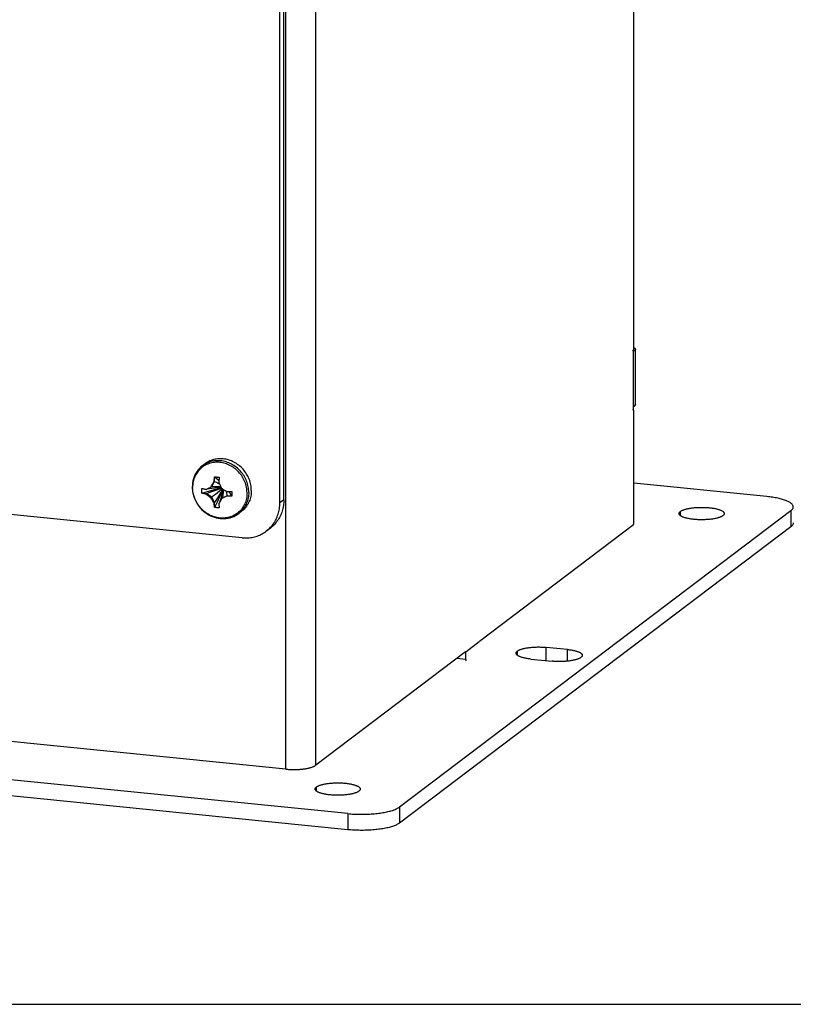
# Model space of a CAD drawing. Header units: inches. Extents: x 0 to 73.9, y 0 to 47.8.
# Tile 5 of 8: x 60.3 to 65.1, y 0 to 6.1. Entities that reach past the tile are written whole.
import ezdxf

# ---------------------------------------------------------------- set-up
doc = ezdxf.new("R2010")
doc.units = ezdxf.units.IN
doc.header["$LTSCALE"] = 4.065217
doc.header["$MEASUREMENT"] = 0
doc.layers.get('0').update_dxf_attribs({"linetype": 'CONTINUOUS'})
doc.layers.add('02___PRT_ALL_AXES', color=7, linetype='CONTINUOUS')

msp = doc.modelspace()

# ---------------------------------------------------------------- linework, layer by layer
at = {"color": 3, "linetype": 'Continuous'}
for p, q in [((61.9417, 1.4648), (61.9417, 34.6706)), ((62.1275, 1.4886), (62.1275, 34.652)), ((64.1087, 4.0837), (64.1087, 14.2439)), ((61.904, 3.1225), (61.904, 10.332)), ((64.1044, 4.0689), (64.1044, 3.7049)), ((64.1066, 4.0764), (64.1064, 4.0762)), ((64.1183, 3.7369), (64.1183, 4.0782)), ((64.1044, 3.7042), (64.1044, 3.7049)), ((64.1066, 3.7009), (64.1064, 3.7007)), ((64.1087, 2.9986), (64.1087, 3.6967)), ((61.6691, 2.9058), (56.7357, 3.4007)), ((65.0859, 2.9743), (62.649, 1.1288)), ((64.1052, 2.9864), (63.1467, 2.2605)), ((63.0612, 2.1957), (62.1275, 1.4886)), ((63.0612, 2.1957), (63.0612, 2.1501)), ((61.9417, 1.4648), (56.576, 2.0031)), ((62.3286, 1.0876), (55.6333, 1.7593))]:
    msp.add_line(p, q, dxfattribs=at)
at = {"color": 7, "linetype": 'Continuous'}
for p, q in [((61.9297, 3.142), (61.9297, 10.3514)), ((64.1044, 4.0676), (64.1183, 4.0782)), ((64.1087, 4.0885), (64.1089, 4.0887)), ((64.1044, 3.7264), (64.1183, 3.7369)), ((64.1044, 3.7219), (64.1149, 3.7299)), ((64.105, 3.7013), (64.1072, 3.7011)), ((64.1052, 3.701), (64.1059, 3.7009)), ((61.439, 3.3666), (61.4231, 3.3546)), ((61.4801, 3.2254), (61.4983, 3.2559)), ((61.4897, 3.2452), (61.4949, 3.2533)), ((61.4983, 3.2559), (61.4949, 3.2533)), ((61.4983, 3.2845), (61.4985, 3.2856)), ((61.4983, 3.2559), (61.4983, 3.2845)), ((61.5275, 3.2827), (61.5274, 3.2816)), ((61.4197, 3.2129), (61.4205, 3.2128)), ((61.4451, 3.2073), (61.4527, 3.2109)), ((61.4527, 3.2109), (61.4639, 3.2162)), ((61.4639, 3.2162), (61.475, 3.2216)), ((61.475, 3.2216), (61.4797, 3.2293)), ((61.4801, 3.2254), (61.475, 3.2216)), ((61.4797, 3.2293), (61.4846, 3.2372)), ((61.4846, 3.2372), (61.4897, 3.2452)), ((61.6052, 3.1942), (61.6063, 3.1942)), ((61.6063, 3.1942), (61.6063, 3.1867)), ((64.9365, 3.1626), (64.1087, 3.2456)), ((61.4205, 3.183), (61.4197, 3.1832)), ((61.4485, 3.1802), (61.4205, 3.183)), ((61.4485, 3.1802), (61.4451, 3.1776)), ((61.4801, 3.1583), (61.4485, 3.1802)), ((61.4801, 3.1583), (61.475, 3.1545)), ((61.4983, 3.1242), (61.4801, 3.1583)), ((61.532, 3.1331), (61.5279, 3.1258)), ((61.5362, 3.1405), (61.532, 3.1331)), ((61.5405, 3.1479), (61.5362, 3.1405)), ((61.5457, 3.1518), (61.5405, 3.1479)), ((61.5483, 3.1518), (61.5405, 3.1479)), ((61.5772, 3.1672), (61.5457, 3.1518)), ((61.5564, 3.1558), (61.5483, 3.1518)), ((61.5648, 3.1601), (61.5564, 3.1558)), ((61.5738, 3.1646), (61.5648, 3.1601)), ((61.5772, 3.1672), (61.5738, 3.1646)), ((61.6052, 3.1644), (61.5772, 3.1672)), ((61.6063, 3.1645), (61.6052, 3.1644)), ((61.6063, 3.1867), (61.6064, 3.1792)), ((61.6064, 3.1792), (61.6063, 3.1718)), ((61.6063, 3.1718), (61.6063, 3.1645)), ((61.9297, 3.142), (61.904, 3.1225)), ((61.4983, 3.1242), (61.4949, 3.1216)), ((61.4983, 3.0956), (61.4983, 3.1242)), ((61.4985, 3.0947), (61.4983, 3.0956)), ((61.5279, 3.1258), (61.524, 3.1187)), ((61.5274, 3.0927), (61.5275, 3.0918)), ((61.6642, 3.0693), (61.6483, 3.0572)), ((65.0859, 3.0743), (62.649, 1.2288)), ((65.0859, 3.0743), (65.0859, 2.9743)), ((61.8457, 2.9662), (61.82, 2.9468)), ((63.0621, 2.1964), (63.1459, 2.2599)), ((63.1461, 2.2601), (63.1459, 2.2599)), ((63.6952, 2.21), (63.5631, 2.2233)), ((63.5631, 2.1408), (63.5631, 2.2233)), ((63.6952, 2.1373), (63.6952, 2.21)), ((63.008, 2.1554), (63.0612, 2.1501)), ((63.467, 2.1505), (63.5991, 2.1372)), ((62.3286, 1.1876), (55.6333, 1.8593)), ((62.649, 1.2288), (62.649, 1.1288)), ((62.3286, 1.1876), (62.3286, 1.0876)), ((0, 0), (73.913, 0))]:
    msp.add_line(p, q, dxfattribs=at)
at = {"color": 3, "linetype": 'Continuous'}
for points in [[(64.1044, 4.0689), (64.1044, 4.0697), (64.1044, 4.0705), (64.1045, 4.0712), (64.1047, 4.072), (64.1048, 4.0727), (64.105, 4.0734), (64.1052, 4.0741), (64.1054, 4.0747), (64.1056, 4.0752), (64.1059, 4.0756), (64.1062, 4.076), (64.1064, 4.0762)], [(64.1066, 4.0764), (64.1069, 4.0766), (64.1071, 4.077), (64.1074, 4.0774), (64.1076, 4.0779), (64.1078, 4.0785), (64.1081, 4.0791), (64.1082, 4.0798), (64.1084, 4.0806), (64.1085, 4.0814), (64.1086, 4.0821), (64.1086, 4.0829), (64.1087, 4.0837)], [(64.1089, 4.0887), (64.1099, 4.0885), (64.111, 4.0883)], [(64.111, 4.0883), (64.112, 4.0879), (64.113, 4.0873), (64.1139, 4.0867), (64.1147, 4.086), (64.1155, 4.0852), (64.1162, 4.0844), (64.1168, 4.0834), (64.1174, 4.0824), (64.1178, 4.0814), (64.118, 4.0803), (64.1182, 4.0792), (64.1183, 4.0782)], [(64.1052, 3.701), (64.105, 3.7013), (64.1048, 3.7018), (64.1047, 3.7023), (64.1045, 3.7029), (64.1044, 3.7035), (64.1044, 3.7042)], [(64.1058, 3.7005), (64.1056, 3.7006), (64.1054, 3.7007), (64.1052, 3.701)], [(64.1064, 3.7007), (64.1062, 3.7006), (64.1059, 3.7005), (64.1058, 3.7005)], [(64.1072, 3.7011), (64.1071, 3.7011), (64.1069, 3.701), (64.1066, 3.7009)], [(64.1087, 3.6967), (64.1086, 3.6974), (64.1086, 3.6981), (64.1085, 3.6987), (64.1084, 3.6993), (64.1082, 3.6998), (64.1081, 3.7003), (64.1078, 3.7006), (64.1076, 3.7009), (64.1074, 3.701), (64.1072, 3.7011)], [(64.1183, 3.7369), (64.1182, 3.7358), (64.118, 3.7348), (64.1178, 3.7338), (64.1174, 3.7328), (64.1168, 3.7319), (64.1162, 3.7311), (64.1155, 3.7304), (64.1149, 3.7299)], [(61.8413, 2.9654), (61.8472, 2.9715), (61.8528, 2.9778), (61.8581, 2.9844), (61.8632, 2.9912), (61.868, 2.9983), (61.8725, 3.0055), (61.8768, 3.013), (61.8807, 3.0206), (61.8844, 3.0284), (61.8878, 3.0364), (61.8908, 3.0445), (61.8936, 3.0527), (61.896, 3.0611), (61.8981, 3.0696), (61.8999, 3.0783), (61.9014, 3.087), (61.9025, 3.0958), (61.9034, 3.1046), (61.9038, 3.1135), (61.904, 3.1225)], [(61.6691, 2.9058), (61.6779, 2.9051), (61.6866, 2.9047), (61.6954, 2.9047), (61.7041, 2.9049), (61.7128, 2.9056), (61.7214, 2.9066), (61.7299, 2.9079), (61.7383, 2.9095), (61.7467, 2.9115), (61.7549, 2.9138), (61.763, 2.9164), (61.771, 2.9194), (61.7789, 2.9226), (61.7866, 2.9262), (61.7941, 2.9301), (61.8014, 2.9343), (61.8086, 2.9387), (61.8156, 2.9435), (61.82, 2.9468)], [(61.82, 2.9468), (61.8223, 2.9486), (61.8289, 2.9539), (61.8352, 2.9595), (61.8413, 2.9654)], [(64.1052, 2.9864), (64.1056, 2.9867), (64.106, 2.9872), (64.1064, 2.9878), (64.1067, 2.9885), (64.1071, 2.9892), (64.1074, 2.9901), (64.1077, 2.991), (64.1079, 2.992), (64.1081, 2.9931), (64.1083, 2.9942), (64.1085, 2.9953), (64.1086, 2.9964), (64.1086, 2.9975), (64.1087, 2.9986)], [(65.101, 2.9979), (65.1008, 2.9955), (65.1003, 2.9928), (65.0994, 2.9901), (65.0981, 2.9874), (65.0964, 2.9847), (65.0943, 2.9821), (65.0919, 2.9795), (65.0891, 2.9769), (65.0859, 2.9743)], [(63.0612, 2.1501), (63.0612, 2.1487), (63.0613, 2.1474), (63.0614, 2.1461), (63.0616, 2.1449), (63.0618, 2.1438), (63.0621, 2.1427), (63.0624, 2.1418), (63.0627, 2.141), (63.0631, 2.1404), (63.0635, 2.1398), (63.0639, 2.1394), (63.0644, 2.1392), (63.0648, 2.1391)], [(61.9417, 1.4648), (61.9473, 1.4642), (61.9531, 1.4638), (61.9589, 1.4634), (61.9648, 1.463), (61.9707, 1.4627), (61.9766, 1.4625), (61.9826, 1.4624), (61.9886, 1.4623), (61.9946, 1.4624), (62.0006, 1.4624), (62.0065, 1.4626), (62.0125, 1.4628), (62.0184, 1.463), (62.0243, 1.4634), (62.0301, 1.4638), (62.0358, 1.4643), (62.0415, 1.4648), (62.047, 1.4654), (62.0525, 1.4661), (62.0579, 1.4668), (62.0632, 1.4676), (62.0683, 1.4685), (62.0733, 1.4694), (62.0782, 1.4703), (62.0829, 1.4713), (62.0875, 1.4724), (62.0919, 1.4735), (62.0961, 1.4747), (62.1002, 1.4759), (62.104, 1.4772), (62.1077, 1.4785), (62.1112, 1.4798), (62.1144, 1.4812), (62.1175, 1.4826), (62.1203, 1.4841), (62.1229, 1.4856), (62.1253, 1.4871), (62.1275, 1.4886)], [(62.649, 1.1288), (62.6455, 1.1263), (62.6416, 1.1238), (62.6373, 1.1214), (62.6328, 1.119), (62.6278, 1.1166), (62.6226, 1.1144), (62.617, 1.1121), (62.6111, 1.11), (62.6049, 1.1079), (62.5984, 1.1058), (62.5916, 1.1039), (62.5846, 1.102), (62.5773, 1.1002), (62.5697, 1.0985), (62.5619, 1.0968), (62.5539, 1.0953), (62.5457, 1.0938), (62.5372, 1.0924), (62.5286, 1.0911), (62.5198, 1.0899), (62.5108, 1.0888), (62.5017, 1.0878), (62.4924, 1.0869), (62.483, 1.0861), (62.4735, 1.0855), (62.4639, 1.0849), (62.4543, 1.0844), (62.4446, 1.084), (62.4348, 1.0837), (62.425, 1.0835), (62.4152, 1.0835), (62.4054, 1.0835), (62.3956, 1.0837), (62.3858, 1.0839), (62.3761, 1.0843), (62.3664, 1.0847), (62.3568, 1.0853), (62.3473, 1.086), (62.3379, 1.0868), (62.3286, 1.0876)]]:
    msp.add_lwpolyline(points, dxfattribs=at)
at = {"color": 7, "linetype": 'Continuous'}
for points in [[(61.7001, 3.1851), (61.6999, 3.1939), (61.6993, 3.2028), (61.6982, 3.2116), (61.6967, 3.2204), (61.6947, 3.2291), (61.6924, 3.2378), (61.6896, 3.2464), (61.6864, 3.2549), (61.6828, 3.2632), (61.6789, 3.2714), (61.6745, 3.2794), (61.6698, 3.2872), (61.6647, 3.2948), (61.6593, 3.3021), (61.6535, 3.3092), (61.6475, 3.316), (61.6411, 3.3226), (61.6344, 3.3288), (61.6275, 3.3347), (61.6204, 3.3402), (61.613, 3.3454), (61.6053, 3.3502), (61.5976, 3.3547), (61.5896, 3.3587), (61.5815, 3.3624), (61.5732, 3.3656), (61.5648, 3.3685), (61.5564, 3.3709), (61.5479, 3.3728), (61.5393, 3.3743), (61.5307, 3.3754), (61.5222, 3.3761), (61.5136, 3.3763), (61.5051, 3.376), (61.4966, 3.3753), (61.4883, 3.3742), (61.48, 3.3726), (61.4719, 3.3705), (61.4639, 3.3681), (61.4561, 3.3652), (61.4485, 3.3619), (61.4411, 3.3582), (61.434, 3.3541), (61.4271, 3.3496), (61.4204, 3.3447), (61.414, 3.3394), (61.408, 3.3338), (61.4022, 3.3279), (61.3968, 3.3217), (61.3917, 3.3151), (61.387, 3.3082), (61.3826, 3.3011), (61.3787, 3.2937), (61.3751, 3.2861), (61.3719, 3.2783), (61.3691, 3.2702), (61.3668, 3.262), (61.3648, 3.2537), (61.3633, 3.2452), (61.3622, 3.2366), (61.3616, 3.2279), (61.3613, 3.2191)], [(61.7269, 3.2004), (61.7267, 3.2092), (61.726, 3.218), (61.725, 3.2269), (61.7235, 3.2357), (61.7216, 3.2445), (61.7193, 3.2532), (61.7166, 3.2618), (61.7135, 3.2703), (61.7101, 3.2787), (61.7062, 3.287), (61.7019, 3.295), (61.6973, 3.3029), (61.6924, 3.3106), (61.6871, 3.3181), (61.6815, 3.3253), (61.6756, 3.3323), (61.6693, 3.339), (61.6628, 3.3454), (61.656, 3.3515), (61.649, 3.3573), (61.6417, 3.3627), (61.6342, 3.3678), (61.6266, 3.3725), (61.6187, 3.3769), (61.6107, 3.3808), (61.6025, 3.3844), (61.5942, 3.3876), (61.5858, 3.3904), (61.5773, 3.3927), (61.5688, 3.3946), (61.5602, 3.3962), (61.5516, 3.3972), (61.543, 3.3979), (61.5345, 3.3981), (61.5259, 3.3979), (61.5174, 3.3972), (61.509, 3.3961), (61.5008, 3.3946), (61.4926, 3.3927), (61.4846, 3.3903), (61.4767, 3.3875), (61.469, 3.3844), (61.4615, 3.3808), (61.4543, 3.3768), (61.4472, 3.3724), (61.4404, 3.3677), (61.439, 3.3666)], [(61.711, 3.1883), (61.7107, 3.1971), (61.7101, 3.206), (61.7091, 3.2148), (61.7076, 3.2236), (61.7057, 3.2324), (61.7034, 3.2411), (61.7007, 3.2497), (61.6976, 3.2583), (61.6941, 3.2667), (61.6903, 3.2749), (61.686, 3.283), (61.6814, 3.2909), (61.6765, 3.2986), (61.6712, 3.306), (61.6656, 3.3133), (61.6596, 3.3202), (61.6534, 3.3269), (61.6469, 3.3333), (61.6401, 3.3394), (61.6331, 3.3452), (61.6258, 3.3506), (61.6183, 3.3557), (61.6106, 3.3604), (61.6028, 3.3648), (61.5947, 3.3688), (61.5866, 3.3724), (61.5783, 3.3755), (61.5699, 3.3783), (61.5614, 3.3807), (61.5529, 3.3826), (61.5443, 3.3841), (61.5357, 3.3852), (61.5271, 3.3858), (61.5185, 3.386), (61.51, 3.3858), (61.5015, 3.3852), (61.4931, 3.3841), (61.4848, 3.3826), (61.4767, 3.3806), (61.4686, 3.3783), (61.4608, 3.3755), (61.4531, 3.3723), (61.4456, 3.3687)], [(61.4231, 3.3546), (61.4135, 3.3467), (61.4046, 3.338), (61.3963, 3.3287), (61.3888, 3.3187), (61.382, 3.3081), (61.3761, 3.2969), (61.371, 3.2852), (61.3668, 3.2731), (61.3635, 3.2606), (61.3612, 3.2478), (61.3597, 3.2348), (61.3592, 3.2216)], [(61.4456, 3.3687), (61.4383, 3.3647), (61.4313, 3.3604), (61.4245, 3.3556), (61.4231, 3.3546)], [(61.4949, 3.2533), (61.4953, 3.258), (61.4958, 3.2628), (61.4963, 3.2679), (61.4969, 3.2733), (61.4976, 3.2788), (61.4983, 3.2845)], [(61.4983, 3.2559), (61.5079, 3.2524), (61.5174, 3.2479), (61.5269, 3.2425), (61.5277, 3.242)], [(61.4985, 3.2856), (61.5032, 3.2852), (61.508, 3.2847), (61.5129, 3.2842), (61.5177, 3.2837), (61.5226, 3.2832), (61.5275, 3.2827)], [(61.4985, 3.2856), (61.508, 3.2779), (61.5175, 3.269), (61.525, 3.261)], [(61.5274, 3.2816), (61.5267, 3.2759), (61.526, 3.2703), (61.5254, 3.265), (61.5249, 3.2599), (61.5244, 3.255), (61.524, 3.2504)], [(61.524, 3.2504), (61.5259, 3.2459), (61.5279, 3.2414), (61.53, 3.2369), (61.532, 3.2325), (61.5341, 3.2281), (61.5362, 3.2237), (61.5384, 3.2193), (61.5405, 3.215)], [(61.3592, 3.2216), (61.3597, 3.2088), (61.361, 3.196), (61.3632, 3.1832), (61.3663, 3.1706), (61.3702, 3.1581), (61.375, 3.1458), (61.3806, 3.1339), (61.3869, 3.1223), (61.394, 3.1112), (61.4018, 3.1005), (61.4103, 3.0903), (61.4194, 3.0808), (61.4291, 3.0718), (61.4393, 3.0636), (61.4501, 3.056), (61.4612, 3.0492), (61.4727, 3.0432), (61.4845, 3.0381), (61.4966, 3.0337), (61.5088, 3.0302), (61.5212, 3.0277), (61.5336, 3.026), (61.5461, 3.0252), (61.5585, 3.0252), (61.5707, 3.0262), (61.5828, 3.0281), (61.5947, 3.0309), (61.6062, 3.0345), (61.6174, 3.039), (61.6282, 3.0443), (61.6385, 3.0504), (61.6483, 3.0572)], [(61.7001, 3.1851), (61.6999, 3.1764), (61.6993, 3.1677), (61.6982, 3.1591), (61.6967, 3.1506), (61.6947, 3.1423), (61.6924, 3.1341), (61.6896, 3.126), (61.6864, 3.1182), (61.6828, 3.1106), (61.6789, 3.1032), (61.6745, 3.0961), (61.6698, 3.0892), (61.6647, 3.0826), (61.6593, 3.0764), (61.6535, 3.0704), (61.6475, 3.0648), (61.6411, 3.0596), (61.6344, 3.0547), (61.6275, 3.0502), (61.6204, 3.0461), (61.613, 3.0424), (61.6053, 3.0391), (61.5976, 3.0362), (61.5896, 3.0337), (61.5815, 3.0317), (61.5732, 3.0301), (61.5648, 3.029), (61.5564, 3.0283), (61.5479, 3.028), (61.5393, 3.0282), (61.5307, 3.0289), (61.5222, 3.0299), (61.5136, 3.0315), (61.5051, 3.0334), (61.4966, 3.0358), (61.4883, 3.0386), (61.48, 3.0419), (61.4719, 3.0455), (61.4639, 3.0496), (61.4561, 3.054), (61.4485, 3.0589), (61.4411, 3.0641), (61.434, 3.0696), (61.4271, 3.0755), (61.4204, 3.0817), (61.414, 3.0883), (61.408, 3.0951), (61.4022, 3.1022), (61.3968, 3.1095), (61.3917, 3.1171), (61.387, 3.1249), (61.3826, 3.1329), (61.3787, 3.1411), (61.3751, 3.1494), (61.3719, 3.1579), (61.3691, 3.1665), (61.3668, 3.1752), (61.3648, 3.1839), (61.3633, 3.1927), (61.3622, 3.2015), (61.3616, 3.2103), (61.3613, 3.2191)], [(61.4194, 3.198), (61.4194, 3.2005), (61.4194, 3.203), (61.4194, 3.2055), (61.4195, 3.2079), (61.4196, 3.2104), (61.4197, 3.2129)], [(61.4197, 3.1832), (61.4196, 3.1856), (61.4195, 3.1881), (61.4194, 3.1905), (61.4194, 3.193), (61.4194, 3.1955), (61.4194, 3.198)], [(61.4197, 3.1832), (61.4401, 3.1897), (61.4614, 3.1961), (61.4836, 3.2024), (61.5066, 3.2086), (61.5305, 3.2147), (61.5396, 3.2169)], [(61.4205, 3.2128), (61.4249, 3.2117), (61.4291, 3.2107), (61.4332, 3.2098), (61.4373, 3.2089), (61.4412, 3.2081), (61.4451, 3.2073)], [(61.4485, 3.1802), (61.4649, 3.1871), (61.4819, 3.1939), (61.4995, 3.2007), (61.5175, 3.2074), (61.5361, 3.2141), (61.5403, 3.2155)], [(61.4518, 3.2105), (61.4649, 3.2127), (61.4819, 3.2151), (61.4995, 3.2171), (61.5175, 3.2187), (61.5361, 3.2199), (61.538, 3.22)], [(61.4801, 3.2254), (61.4922, 3.2261), (61.5044, 3.2262), (61.5169, 3.2257), (61.5295, 3.2246), (61.5362, 3.2237)], [(61.4801, 3.1583), (61.4922, 3.1682), (61.5044, 3.1784), (61.5169, 3.1886), (61.5295, 3.1991), (61.545, 3.2121)], [(61.4983, 3.1242), (61.5079, 3.1388), (61.5174, 3.154), (61.5269, 3.1698), (61.5364, 3.1862), (61.5459, 3.2032), (61.5492, 3.2094)], [(61.4985, 3.0947), (61.508, 3.1134), (61.5175, 3.133), (61.527, 3.1536), (61.5365, 3.175), (61.5459, 3.1974), (61.5504, 3.2086)], [(61.5314, 3.132), (61.533, 3.1363), (61.5382, 3.1519), (61.543, 3.1682), (61.5475, 3.1851), (61.5516, 3.2026), (61.5525, 3.2073)], [(61.5405, 3.215), (61.5444, 3.2124), (61.5483, 3.2099), (61.5523, 3.2074), (61.5564, 3.2048), (61.5606, 3.2023), (61.5648, 3.1997), (61.5693, 3.1971), (61.5738, 3.1944)], [(61.5457, 3.1518), (61.5487, 3.1626), (61.5512, 3.1737), (61.5531, 3.185), (61.5544, 3.1966), (61.5549, 3.2057)], [(61.5772, 3.1672), (61.5759, 3.1759), (61.5737, 3.1847), (61.5705, 3.1936), (61.5687, 3.1974)], [(61.5738, 3.1944), (61.5785, 3.1943), (61.5834, 3.1943), (61.5885, 3.1942), (61.5938, 3.1942), (61.5994, 3.1942), (61.6052, 3.1942)], [(61.6063, 3.1645), (61.601, 3.1735), (61.5944, 3.1827), (61.5865, 3.192), (61.5843, 3.1943)], [(61.7269, 3.2004), (61.7267, 3.1916), (61.726, 3.1829), (61.725, 3.1743), (61.7235, 3.1657), (61.7216, 3.1573), (61.7193, 3.1491), (61.7166, 3.141), (61.7135, 3.1331), (61.7101, 3.1254), (61.7062, 3.1179), (61.7019, 3.1107), (61.6973, 3.1037), (61.6924, 3.097), (61.6871, 3.0906), (61.6815, 3.0845), (61.6756, 3.0788), (61.6693, 3.0733), (61.6642, 3.0693)], [(61.4451, 3.1776), (61.4412, 3.1783), (61.4373, 3.1791), (61.4332, 3.18), (61.4291, 3.1809), (61.4249, 3.1819), (61.4205, 3.183)], [(61.475, 3.1545), (61.4713, 3.1571), (61.4676, 3.1599), (61.4639, 3.1626), (61.4602, 3.1655), (61.4565, 3.1684), (61.4527, 3.1713), (61.4489, 3.1744), (61.4451, 3.1776)], [(61.4949, 3.1216), (61.4923, 3.1256), (61.4897, 3.1297), (61.4872, 3.1337), (61.4846, 3.1378), (61.4822, 3.142), (61.4797, 3.1461), (61.4773, 3.1503), (61.475, 3.1545)], [(61.6052, 3.1644), (61.5994, 3.1644), (61.5938, 3.1644), (61.5885, 3.1644), (61.5834, 3.1645), (61.5785, 3.1645), (61.5738, 3.1646)], [(61.711, 3.1883), (61.7107, 3.1795), (61.7101, 3.1708), (61.7091, 3.1622), (61.7076, 3.1537), (61.7057, 3.1453), (61.7034, 3.137), (61.7007, 3.1289), (61.6976, 3.121), (61.6941, 3.1134), (61.6903, 3.1059), (61.686, 3.0987), (61.6814, 3.0917), (61.6765, 3.085), (61.6712, 3.0786), (61.6656, 3.0725)], [(61.9297, 3.142), (61.9295, 3.133), (61.929, 3.1241), (61.9282, 3.1152), (61.927, 3.1064), (61.9256, 3.0977), (61.9238, 3.0891), (61.9217, 3.0806), (61.9192, 3.0722), (61.9165, 3.0639), (61.9134, 3.0558), (61.9101, 3.0478), (61.9064, 3.04), (61.9024, 3.0324), (61.8982, 3.025), (61.8937, 3.0177), (61.8888, 3.0107), (61.8838, 3.0039), (61.8784, 2.9973), (61.8728, 2.9909), (61.867, 2.9848), (61.8609, 2.9789), (61.8545, 2.9733), (61.848, 2.968), (61.8457, 2.9662)], [(65.101, 3.0978), (65.101, 3.0981), (65.1008, 3.1008), (65.1001, 3.1035), (65.0991, 3.1062), (65.0977, 3.1089), (65.096, 3.1116), (65.0938, 3.1142), (65.0913, 3.1168), (65.0884, 3.1194), (65.0852, 3.122), (65.0815, 3.1245), (65.0776, 3.127), (65.0732, 3.1294), (65.0686, 3.1318), (65.0636, 3.1341), (65.0583, 3.1364), (65.0526, 3.1386), (65.0466, 3.1407), (65.0404, 3.1428), (65.0338, 3.1448), (65.027, 3.1468), (65.0199, 3.1486), (65.0125, 3.1504), (65.0049, 3.1521), (64.9971, 3.1538), (64.989, 3.1553), (64.9807, 3.1567), (64.9722, 3.1581), (64.9635, 3.1594), (64.9547, 3.1605), (64.9457, 3.1616), (64.9365, 3.1626)], [(61.4983, 3.0956), (61.4976, 3.1002), (61.4969, 3.1048), (61.4963, 3.1092), (61.4958, 3.1135), (61.4953, 3.1176), (61.4949, 3.1216)], [(61.5275, 3.0918), (61.5226, 3.0921), (61.5177, 3.0925), (61.5129, 3.0929), (61.508, 3.0935), (61.5032, 3.0941), (61.4985, 3.0947)], [(61.524, 3.1187), (61.5244, 3.1147), (61.5249, 3.1105), (61.5254, 3.1062), (61.526, 3.1018), (61.5267, 3.0973), (61.5274, 3.0927)], [(61.6656, 3.0725), (61.6596, 3.0667), (61.6534, 3.0613), (61.6483, 3.0572)], [(65.0859, 3.0743), (65.0891, 3.0768), (65.0919, 3.0794), (65.0943, 3.082), (65.0964, 3.0847), (65.0981, 3.0874), (65.0994, 3.09), (65.1003, 3.0927), (65.1008, 3.0954), (65.101, 3.0978)], [(63.3831, 2.2001), (63.3853, 2.2017), (63.3877, 2.2032), (63.3905, 2.2048), (63.3934, 2.2062), (63.3966, 2.2077), (63.4, 2.2091), (63.4036, 2.2105), (63.4075, 2.2118), (63.4115, 2.213), (63.4157, 2.2143), (63.4202, 2.2154), (63.4248, 2.2165), (63.4296, 2.2176), (63.4345, 2.2186), (63.4396, 2.2195), (63.4448, 2.2204), (63.4502, 2.2212), (63.4557, 2.222), (63.4613, 2.2227), (63.467, 2.2233), (63.4728, 2.2238), (63.4787, 2.2243), (63.4847, 2.2247), (63.4907, 2.225), (63.4967, 2.2253), (63.5028, 2.2255), (63.509, 2.2256), (63.5151, 2.2256), (63.5212, 2.2256), (63.5273, 2.2255), (63.5334, 2.2253), (63.5395, 2.225), (63.5455, 2.2247), (63.5514, 2.2243), (63.5573, 2.2238), (63.5631, 2.2233)], [(63.6952, 2.21), (63.701, 2.2094), (63.7068, 2.2087), (63.7125, 2.2079), (63.718, 2.2071), (63.7233, 2.2062), (63.7286, 2.2052), (63.7336, 2.2042), (63.7385, 2.2031), (63.7432, 2.2019), (63.7477, 2.2007), (63.752, 2.1994), (63.7561, 2.1981), (63.7599, 2.1967), (63.7636, 2.1953), (63.767, 2.1938), (63.7702, 2.1923), (63.7731, 2.1908), (63.7757, 2.1892), (63.7782, 2.1876), (63.7803, 2.186), (63.7822, 2.1843), (63.7838, 2.1826), (63.7851, 2.1809), (63.7861, 2.1792), (63.7869, 2.1775), (63.7874, 2.1758), (63.7876, 2.174), (63.7876, 2.1736)], [(63.3746, 2.1869), (63.3747, 2.1886), (63.3751, 2.1903), (63.3758, 2.1919), (63.3767, 2.1936), (63.3779, 2.1953), (63.3794, 2.1969), (63.3811, 2.1985), (63.3831, 2.2001)], [(63.467, 2.1505), (63.4613, 2.1511), (63.4557, 2.1518), (63.4502, 2.1525), (63.4448, 2.1533), (63.4396, 2.1542), (63.4345, 2.1552), (63.4296, 2.1562), (63.4248, 2.1572), (63.4202, 2.1583), (63.4157, 2.1595), (63.4115, 2.1607), (63.4075, 2.162), (63.4036, 2.1633), (63.4, 2.1647), (63.3966, 2.1661), (63.3934, 2.1675), (63.3905, 2.169), (63.3877, 2.1705), (63.3853, 2.1721), (63.3831, 2.1736), (63.3811, 2.1752), (63.3794, 2.1769), (63.3779, 2.1785), (63.3767, 2.1802), (63.3758, 2.1818), (63.3751, 2.1835), (63.3747, 2.1852), (63.3746, 2.1869)], [(63.7876, 2.1736), (63.7875, 2.1723), (63.7872, 2.1705), (63.7865, 2.1688), (63.7856, 2.1671), (63.7844, 2.1654), (63.7829, 2.1637), (63.7812, 2.162), (63.7791, 2.1604), (63.7768, 2.1588), (63.7743, 2.1572), (63.7715, 2.1556), (63.7684, 2.1541), (63.7651, 2.1526), (63.7616, 2.1512), (63.7578, 2.1498), (63.7538, 2.1484), (63.7496, 2.1472), (63.7452, 2.1459), (63.7406, 2.1447), (63.7358, 2.1436), (63.7308, 2.1425), (63.7257, 2.1415), (63.7204, 2.1406), (63.7149, 2.1397), (63.7093, 2.1389), (63.7036, 2.1382), (63.6978, 2.1375), (63.6919, 2.1369), (63.6858, 2.1364), (63.6797, 2.136), (63.6736, 2.1356), (63.6674, 2.1353), (63.6611, 2.1351), (63.6548, 2.135), (63.6485, 2.1349), (63.6422, 2.1349), (63.6359, 2.135), (63.6296, 2.1352), (63.6234, 2.1355), (63.6172, 2.1358), (63.6111, 2.1362), (63.605, 2.1367), (63.5991, 2.1372)], [(62.3286, 1.1876), (62.3379, 1.1867), (62.3473, 1.186), (62.3568, 1.1853), (62.3664, 1.1847), (62.3761, 1.1843), (62.3858, 1.1839), (62.3956, 1.1836), (62.4054, 1.1835), (62.4152, 1.1835), (62.425, 1.1835), (62.4348, 1.1837), (62.4446, 1.184), (62.4543, 1.1843), (62.4639, 1.1848), (62.4735, 1.1854), (62.483, 1.1861), (62.4924, 1.1869), (62.5017, 1.1878), (62.5108, 1.1888), (62.5198, 1.1899), (62.5286, 1.1911), (62.5372, 1.1924), (62.5457, 1.1938), (62.5539, 1.1952), (62.5619, 1.1968), (62.5697, 1.1984), (62.5773, 1.2002), (62.5846, 1.202), (62.5916, 1.2038), (62.5984, 1.2058), (62.6049, 1.2078), (62.6111, 1.2099), (62.617, 1.2121), (62.6226, 1.2143), (62.6278, 1.2166), (62.6328, 1.219), (62.6373, 1.2213), (62.6416, 1.2238), (62.6455, 1.2263), (62.649, 1.2288)]]:
    msp.add_lwpolyline(points, dxfattribs=at)
at = {"layer": '02___PRT_ALL_AXES', "color": 7, "linetype": 'Continuous'}
for p, q in [((64.3985, 3.0434), (64.3985, 3.0699)), ((63.3831, 2.1736), (63.3831, 2.2001)), ((62.1327, 1.3275), (62.1327, 1.3539))]:
    msp.add_line(p, q, dxfattribs=at)
for points in [[(64.3901, 3.0567), (64.3901, 3.058), (64.3905, 3.0597), (64.3912, 3.0615), (64.3921, 3.0632), (64.3933, 3.0649), (64.3948, 3.0666), (64.3965, 3.0682), (64.3985, 3.0699)], [(64.3985, 3.0699), (64.4008, 3.0715), (64.4034, 3.0731), (64.4062, 3.0747), (64.4092, 3.0762), (64.4125, 3.0777), (64.4161, 3.0791), (64.4198, 3.0805), (64.4238, 3.0818), (64.428, 3.0831), (64.4325, 3.0844), (64.4371, 3.0856), (64.4419, 3.0867), (64.4469, 3.0878), (64.452, 3.0888), (64.4573, 3.0897), (64.4628, 3.0906), (64.4683, 3.0914), (64.4741, 3.0921), (64.4799, 3.0928), (64.4858, 3.0934), (64.4918, 3.0939), (64.4979, 3.0943), (64.5041, 3.0947), (64.5103, 3.095), (64.5166, 3.0952), (64.5229, 3.0953), (64.5292, 3.0954), (64.5355, 3.0954), (64.5418, 3.0953), (64.548, 3.0951), (64.5543, 3.0948), (64.5605, 3.0945), (64.5666, 3.0941), (64.5726, 3.0936), (64.5786, 3.093), (64.5845, 3.0924), (64.5903, 3.0917), (64.5959, 3.0909), (64.6014, 3.0901), (64.6068, 3.0892), (64.612, 3.0882), (64.6171, 3.0872), (64.6219, 3.0861), (64.6266, 3.0849), (64.6311, 3.0837), (64.6354, 3.0824), (64.6395, 3.0811), (64.6434, 3.0797), (64.647, 3.0783), (64.6505, 3.0768), (64.6536, 3.0753), (64.6565, 3.0738), (64.6592, 3.0722), (64.6616, 3.0706), (64.6637, 3.069), (64.6656, 3.0673), (64.6672, 3.0656), (64.6685, 3.0639), (64.6696, 3.0622), (64.6704, 3.0605), (64.6709, 3.0588), (64.6711, 3.057), (64.6711, 3.0567)], [(64.6626, 3.0434), (64.6603, 3.0418), (64.6578, 3.0402), (64.6549, 3.0386), (64.6519, 3.0371), (64.6486, 3.0356), (64.645, 3.0342), (64.6413, 3.0328), (64.6373, 3.0315), (64.6331, 3.0302), (64.6287, 3.0289), (64.6241, 3.0277), (64.6193, 3.0266), (64.6143, 3.0255), (64.6091, 3.0245), (64.6038, 3.0236), (64.5984, 3.0227), (64.5928, 3.0219), (64.5871, 3.0212), (64.5812, 3.0205), (64.5753, 3.0199), (64.5693, 3.0194), (64.5632, 3.019), (64.557, 3.0186), (64.5508, 3.0183), (64.5446, 3.0181), (64.5383, 3.018), (64.532, 3.0179), (64.5257, 3.0179), (64.5194, 3.018), (64.5131, 3.0182), (64.5069, 3.0185), (64.5007, 3.0188), (64.4945, 3.0192), (64.4885, 3.0197), (64.4825, 3.0203), (64.4766, 3.0209), (64.4709, 3.0216), (64.4652, 3.0224), (64.4597, 3.0232), (64.4543, 3.0241), (64.4491, 3.0251), (64.4441, 3.0261), (64.4392, 3.0272), (64.4345, 3.0284), (64.43, 3.0296), (64.4257, 3.0309), (64.4216, 3.0322), (64.4177, 3.0336), (64.4141, 3.035), (64.4107, 3.0365), (64.4075, 3.038), (64.4046, 3.0395), (64.4019, 3.0411), (64.3995, 3.0427), (64.3974, 3.0443), (64.3955, 3.046), (64.3939, 3.0477), (64.3926, 3.0494), (64.3915, 3.0511), (64.3908, 3.0528), (64.3903, 3.0545), (64.3901, 3.0563), (64.3901, 3.0567)], [(64.6711, 3.0567), (64.671, 3.0553), (64.6706, 3.0536), (64.67, 3.0518), (64.669, 3.0501), (64.6678, 3.0484), (64.6664, 3.0467), (64.6646, 3.0451), (64.6626, 3.0434)], [(62.1242, 1.3407), (62.1243, 1.342), (62.1246, 1.3438), (62.1253, 1.3455), (62.1262, 1.3472), (62.1274, 1.3489), (62.1289, 1.3506), (62.1306, 1.3523), (62.1327, 1.3539)], [(62.1327, 1.3539), (62.1349, 1.3555), (62.1375, 1.3571), (62.1403, 1.3587), (62.1434, 1.3602), (62.1467, 1.3617), (62.1502, 1.3631), (62.154, 1.3645), (62.158, 1.3659), (62.1622, 1.3672), (62.1666, 1.3684), (62.1712, 1.3696), (62.176, 1.3707), (62.181, 1.3718), (62.1861, 1.3728), (62.1914, 1.3737), (62.1969, 1.3746), (62.2025, 1.3754), (62.2082, 1.3761), (62.214, 1.3768), (62.2199, 1.3774), (62.226, 1.3779), (62.2321, 1.3783), (62.2382, 1.3787), (62.2444, 1.379), (62.2507, 1.3792), (62.257, 1.3793), (62.2633, 1.3794), (62.2696, 1.3794), (62.2759, 1.3793), (62.2822, 1.3791), (62.2884, 1.3789), (62.2946, 1.3785), (62.3007, 1.3781), (62.3068, 1.3776), (62.3127, 1.3771), (62.3186, 1.3764), (62.3244, 1.3757), (62.33, 1.375), (62.3355, 1.3741), (62.3409, 1.3732), (62.3461, 1.3722), (62.3512, 1.3712), (62.3561, 1.3701), (62.3608, 1.3689), (62.3653, 1.3677), (62.3696, 1.3665), (62.3736, 1.3651), (62.3775, 1.3638), (62.3812, 1.3623), (62.3846, 1.3609), (62.3877, 1.3594), (62.3907, 1.3578), (62.3933, 1.3563), (62.3957, 1.3546), (62.3979, 1.353), (62.3997, 1.3514), (62.4013, 1.3497), (62.4027, 1.348), (62.4037, 1.3463), (62.4045, 1.3445), (62.405, 1.3428), (62.4052, 1.3411), (62.4052, 1.3407)], [(62.3967, 1.3274), (62.3944, 1.3258), (62.3919, 1.3242), (62.3891, 1.3227), (62.386, 1.3212), (62.3827, 1.3197), (62.3792, 1.3182), (62.3754, 1.3168), (62.3714, 1.3155), (62.3672, 1.3142), (62.3628, 1.313), (62.3582, 1.3118), (62.3534, 1.3106), (62.3484, 1.3096), (62.3432, 1.3086), (62.3379, 1.3076), (62.3325, 1.3068), (62.3269, 1.306), (62.3212, 1.3052), (62.3154, 1.3046), (62.3094, 1.304), (62.3034, 1.3035), (62.2973, 1.303), (62.2911, 1.3026), (62.2849, 1.3024), (62.2787, 1.3021), (62.2724, 1.302), (62.2661, 1.302), (62.2598, 1.302), (62.2535, 1.3021), (62.2472, 1.3023), (62.241, 1.3025), (62.2348, 1.3028), (62.2287, 1.3032), (62.2226, 1.3037), (62.2166, 1.3043), (62.2108, 1.3049), (62.205, 1.3056), (62.1993, 1.3064), (62.1938, 1.3072), (62.1885, 1.3081), (62.1832, 1.3091), (62.1782, 1.3102), (62.1733, 1.3113), (62.1686, 1.3124), (62.1641, 1.3136), (62.1598, 1.3149), (62.1557, 1.3162), (62.1518, 1.3176), (62.1482, 1.319), (62.1448, 1.3205), (62.1416, 1.322), (62.1387, 1.3235), (62.136, 1.3251), (62.1336, 1.3267), (62.1315, 1.3283), (62.1296, 1.33), (62.128, 1.3317), (62.1267, 1.3334), (62.1256, 1.3351), (62.1249, 1.3368), (62.1244, 1.3386), (62.1242, 1.3403), (62.1242, 1.3407)], [(62.4052, 1.3407), (62.4051, 1.3393), (62.4047, 1.3376), (62.4041, 1.3359), (62.4032, 1.3341), (62.402, 1.3324), (62.4005, 1.3308), (62.3987, 1.3291), (62.3967, 1.3274)]]:
    msp.add_lwpolyline(points, dxfattribs=at)

doc.saveas('drawing.dxf')
